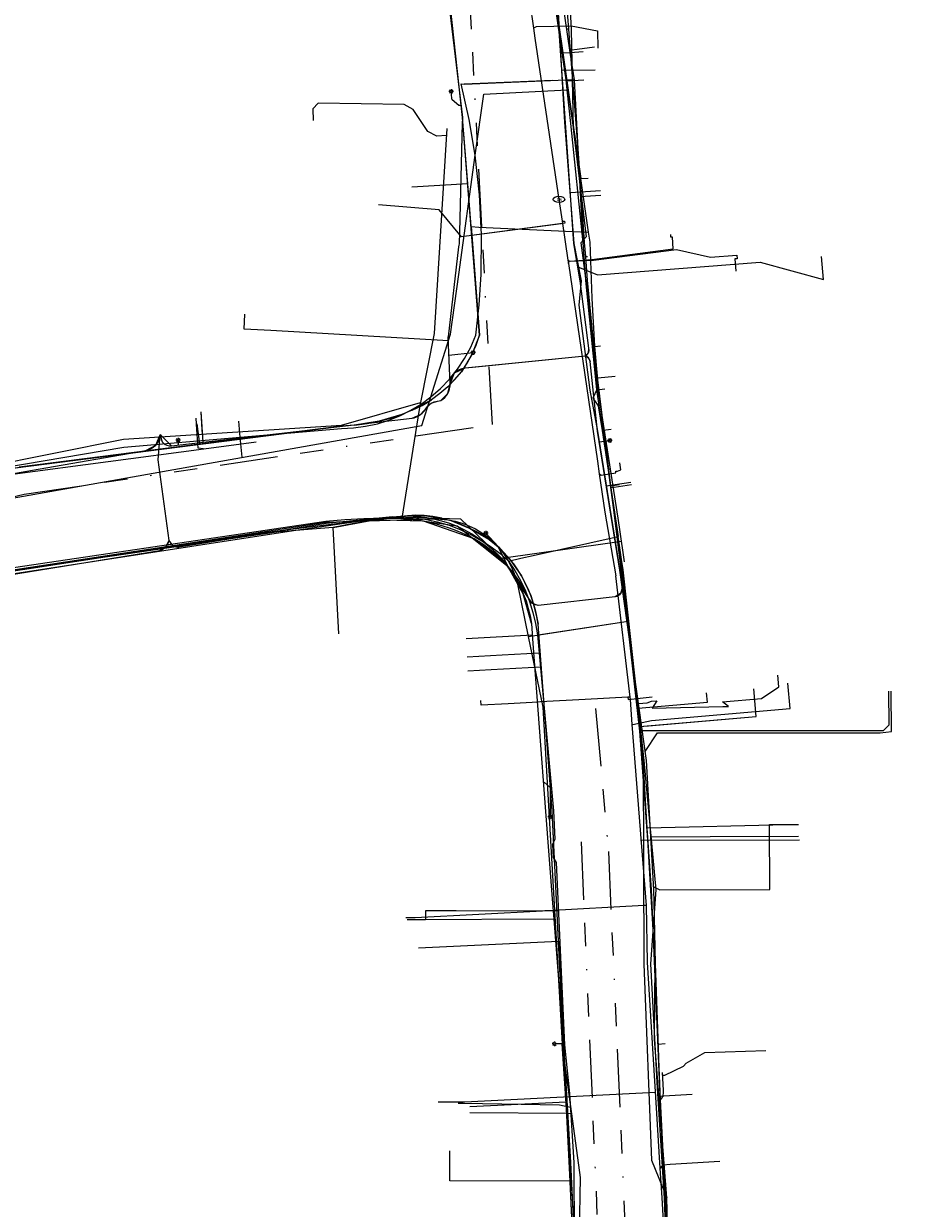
# Model space of a CAD drawing. Header units: metres. Extents: x 191553 to 192958, y 309510 to 310004.
# Tile 28 of 52: x 192018 to 192094, y 309669 to 309772. Entities that reach past the tile are written whole.
import ezdxf
from ezdxf.enums import TextEntityAlignment as Align
from ezdxf.lldxf.tags import DXFTag

# ---------------------------------------------------------------- set-up
doc = ezdxf.new("R2010")
doc.units = ezdxf.units.M
doc.linetypes.add('RI-OVERIG', pattern=[17, 5, -2, 2, -2, 0, -2, 2, -2])
doc.layers.get('0').update_dxf_attribs({"lineweight": 18})
for name, color, linetype, lineweight in [('B-WE-IE-MEUBILAIR_ENEXIS NETBEHEER BV-S', 7, 'Continuous', 18), ('B-WE-KL-DATA_COAXKABEL_10_ZIGGO BV-G', 90, 'KL-DATA-N', 18), ('B-WE-KL-DATA_COAXKABEL_17_ZIGGO BV-G', 90, 'KL-DATA-N', 18), ('B-WE-KL-DATA_COAXKABEL_7_ZIGGO BV-G', 90, 'KL-DATA-N', 18), ('B-WE-KL-DATA_DUCT_ZIGGO BV-G', 90, 'Continuous', 18), ('B-WE-KL-DATA_KABELBED_KPN BV-G', 90, 'Continuous', 18), ('B-WE-KL-DATA_KABELBED_ZIGGO BV-G', 90, 'Continuous', 18), ('B-WE-KL-DATA_MANTELBUIS_ASBESTCEMENT_125_KPN BV-G', 90, 'Continuous', 18), ('B-WE-KL-DATA_MANTELBUIS_ZIGGO BV-G', 90, 'Continuous', 18), ('B-WE-KL-ET_LS_ENEXIS NETBEHEER BV-G', 190, 'KL-LS-N', 18), ('B-WE-KL-ET_LS_KABELBED_ENEXIS NETBEHEER BV-G', 190, 'Continuous', 18), ('B-WE-KL-ET_MS_DUCT_ENEXIS NETBEHEER BV-G', 130, 'Continuous', 18), ('B-WE-KL-ET_MS_ENEXIS NETBEHEER BV-G', 130, 'KL-MS-N', 18), ('B-WE-KL-GAS_LD_OVERIG_15_ENEXIS NETBEHEER BV-G', 50, 'KL-GAS-LD-N', 18), ('B-WE-KL-GAS_LD_OVERIG_22_ENEXIS NETBEHEER BV-G', 50, 'KL-GAS-LD-N', 18), ('B-WE-KL-GAS_LD_POLYETHYLEEN PE_25_ENEXIS NETBEHEER BV-G', 50, 'KL-GAS-LD-N', 18), ('B-WE-KL-GAS_LD_POLYETHYLEEN PE_32_ENEXIS NETBEHEER BV-G', 50, 'KL-GAS-LD-N', 18), ('B-WE-KL-GAS_LD_POLYETHYLEEN PE_40_ENEXIS NETBEHEER BV-G', 50, 'KL-GAS-LD-N', 18), ('B-WE-KL-GAS_LD_POLYVINYLCHLORIDE PVC_110_ENEXIS NETBEHEER BV-G', 50, 'KL-GAS-LD-N', 18), ('B-WE-KL-GAS_LD_POLYVINYLCHLORIDE PVC_125_ENEXIS NETBEHEER BV-G', 50, 'KL-GAS-LD-N', 18), ('B-WE-KL-GAS_LD_POLYVINYLCHLORIDE PVC_63_ENEXIS NETBEHEER BV-G', 50, 'KL-GAS-LD-N', 18), ('B-WE-KL-GAS_LD_POLYVINYLCHLORIDE PVC_90_ENEXIS NETBEHEER BV-G', 50, 'KL-GAS-LD-N', 18), ('B-WE-KL-GAS_LD_STAAL_25_ENEXIS NETBEHEER BV-G', 50, 'KL-GAS-LD-N', 18), ('B-WE-KL-GAS_LD_STAAL_30_ENEXIS NETBEHEER BV-G', 50, 'KL-GAS-LD-N', 18), ('B-WE-KL-WATER_150_NV WATERLEIDINGMAATSCHAPPIJ LIMBURG-G', 170, 'KL-WATER-N', 18), ('B-WE-KL-WATER_25_NV WATERLEIDINGMAATSCHAPPIJ LIMBURG-G', 170, 'KL-WATER-N', 18), ('B-WE-KL-WATER_32_NV WATERLEIDINGMAATSCHAPPIJ LIMBURG-G', 170, 'KL-WATER-N', 18), ('B-WE-KL-WATER_33_NV WATERLEIDINGMAATSCHAPPIJ LIMBURG-G', 170, 'KL-WATER-N', 18), ('B-WE-KL-WATER_40_NV WATERLEIDINGMAATSCHAPPIJ LIMBURG-G', 170, 'KL-WATER-N', 18), ('B-WE-KL-WATER_50_NV WATERLEIDINGMAATSCHAPPIJ LIMBURG-G', 170, 'KL-WATER-N', 18), ('B-WE-KL-WATER_MANTELBUIS_40_NV WATERLEIDINGMAATSCHAPPIJ LIMBURG-G', 170, 'Continuous', 18), ('B-WE-KL-WATER_NV WATERLEIDINGMAATSCHAPPIJ LIMBURG-G', 170, 'KL-WATER-N', 18), ('B-WE-KL-WATER_NV WATERLEIDINGMAATSCHAPPIJ LIMBURG-S', 170, 'Continuous', 18), ('B-WE-RI-VRIJVERVAL_BETON_200_GEMEENTE GULPEN   WITTEM-G', 210, 'RI-OVERIG', 18), ('B-WE-RI-VRIJVERVAL_BETON_300_GEMEENTE GULPEN   WITTEM-G', 210, 'RI-OVERIG', 18), ('B-WE-RI-VRIJVERVAL_BETON_400_GEMEENTE GULPEN   WITTEM-G', 210, 'RI-OVERIG', 18), ('B-WE-RI-VRIJVERVAL_GLASVEZEL VERSTERKTE KUNSTSTOF_200_GEMEENTE GULPEN   WITTEM-G', 210, 'RI-OVERIG', 18), ('V-WE-KL-ET_MS_KABELBED_ENEXIS NETBEHEER BV-G', 130, 'CONTINUOUS-V', 18), ('V-WE-KL-WATER_100_NV WATERLEIDINGMAATSCHAPPIJ LIMBURG-G', 170, 'KL-WATER-V', 18)]:
    doc.layers.add(name, color=color, linetype=linetype, lineweight=lineweight)
doc.styles.add('NLCS-ISO', font='NLCS-ISO.ttf')
doc.styles.get("Standard").update_dxf_attribs({"font": 'arial.ttf'})
doc.linetypes.add('CONTINUOUS-V', pattern='A,3.5,[24,NLCS.SHX,S=0.5,R=0,X=0,Y=0],3.5', length=7)
tags = doc.linetypes.add('KL-DATA-N', pattern='A,4,-1,[101,NLCS.SHX,S=0.5,R=0,X=0,Y=0],-1,4,-1,["D",Standard,S=1,R=0,X=-0.25,Y=-0.5],-1.5', length=12.5).pattern_tags.tags
tags[18] = DXFTag(74, 10)
tags = doc.linetypes.add('KL-GAS-LD-N', pattern='A,4,-1,[69,NLCS.SHX,S=0.5,R=0,X=0,Y=0],-1,4,-1,["L",Standard,S=1,R=0,X=0.25,Y=-0.5],-2', length=13).pattern_tags.tags
tags[18] = DXFTag(74, 10)
tags = doc.linetypes.add('KL-LS-N', pattern='A,4,-1,[103,NLCS.SHX,S=0.75,R=0,X=0,Y=0],-1,4,-1,["L",Standard,S=1,R=0,X=0,Y=-0.5],-2', length=13).pattern_tags.tags
tags[18] = DXFTag(74, 10)
tags = doc.linetypes.add('KL-MS-N', pattern='A,4,-1,[103,NLCS.SHX,S=0.75,R=0,X=0,Y=0],-1,4,-1,["M",Standard,S=1,R=0,X=0,Y=-0.5],-2', length=13).pattern_tags.tags
tags[18] = DXFTag(74, 10)
doc.linetypes.add('KL-WATER-N', pattern='A,7,-0.5,[168,NLCS.SHX,S=0.75,R=0,X=0.75,Y=0],-2', length=9.5)
doc.linetypes.add('KL-WATER-V', pattern='A,3.5,[24,NLCS.SHX,S=0.5,R=0,X=0,Y=0],3.5,-0.5,[168,NLCS.SHX,S=0.75,R=0,X=0.75,Y=0],-2', length=9.5)

# ---------------------------------------------------------------- blocks, each defined once
blk = doc.blocks.new('SIE-MEUBILAIR_PAAL_LICHTMAST-SO')
for points in [[(-0.62, 0), (-1, 0)], [(-0.71, 0.71), (-0.44, 0.44)], [(0, 1), (0, 0.62)], [(0.44, 0.44), (0.71, 0.71)], [(1, 0), (0.62, 0)], [(-0.71, -0.71), (-0.44, -0.44)], [(0, -0.62), (0, -1)], [(0.44, -0.44), (0.71, -0.71)]]:
    blk.add_lwpolyline(points)
blk.add_circle((0, 0), 0.5)
blk = doc.blocks.new('SKL-WATER_BRANDKRAAN_BRANDPUT-SO')
at = {"color": 0, "linetype": 'ByBlock', "lineweight": 18}
blk.add_ellipse((0, 0), major_axis=(2.5, 0), ratio=0.54, dxfattribs=at)
at = {"color": 0, "linetype": 'ByBlock', "lineweight": 18, "style": 'NLCS-ISO'}
blk.add_text('bk', height=1.5, dxfattribs=at).set_placement((0.16, 0), align=Align.MIDDLE_CENTER)

msp = doc.modelspace()

# ---------------------------------------------------------------- linework, layer by layer
at = {"layer": 'B-WE-KL-DATA_COAXKABEL_10_ZIGGO BV-G', "flags": 128}
for points in [[(192054.004, 309728.945), (192053.239, 309729.095), (192052.487, 309729.18), (192051.752, 309729.202), (192051.04, 309729.159), (192049.468, 309728.969), (192047.874, 309728.734), (192046.259, 309728.454), (192044.626, 309728.129)], [(192062.324, 309719.778), (192062.215, 309720.414), (192062.072, 309721.041), (192061.898, 309721.656), (192061.692, 309722.257), (192061.454, 309722.843), (192061.187, 309723.411), (192060.89, 309723.959), (192060.564, 309724.486), (192060.212, 309724.99), (192059.833, 309725.469), (192059.43, 309725.922), (192059.003, 309726.346), (192058.554, 309726.741), (192058.084, 309727.105), (192057.596, 309727.438), (192057.09, 309727.737), (192056.324, 309728.127), (192055.551, 309728.46), (192054.776, 309728.733)], [(192064.506, 309683.553), (192063.536, 309703.656)]]:
    msp.add_lwpolyline(points, dxfattribs=at)
at = {"layer": 'B-WE-KL-DATA_COAXKABEL_17_ZIGGO BV-G', "flags": 128}
for points in [[(192066.679, 309753.651), (192062.754, 309781.018)], [(192054.521, 309740.288), (192055.138, 309740.92), (192055.692, 309741.599), (192056.182, 309742.324), (192056.605, 309743.093), (192056.962, 309743.902), (192057.25, 309744.751)], [(192051.458, 309738.268), (192052.309, 309738.694), (192053.104, 309739.173)], [(192046.468, 309736.979), (192047.555, 309737.122), (192048.601, 309737.323), (192049.602, 309737.581), (192050.555, 309737.896)], [(192002.968, 309731.483), (192045.342, 309736.895)]]:
    msp.add_lwpolyline(points, dxfattribs=at)
at = {"layer": 'B-WE-KL-DATA_COAXKABEL_7_ZIGGO BV-G', "flags": 128}
for points in [[(192059.475, 309807.121), (192061.453, 309789.492), (192062.754, 309781.018), (192066.015, 309758.281)], [(192062.754, 309781.018), (192064.803, 309766.733)], [(192072.126, 309696.834), (192070.894, 309713.32), (192067.579, 309740.072), (192067.484, 309740.895), (192067.393, 309741.788), (192067.306, 309742.748), (192067.225, 309743.773)], [(192002.968, 309731.483), (192033.086, 309735.33)], [(192070.894, 309713.32), (192068.611, 309731.743)], [(192073.236, 309670.209), (192072.126, 309696.834), (192070.952, 309712.541)], [(192072.126, 309696.834), (192071.071, 309710.955), (192071.865, 309711.014), (192081.161, 309711.815)], [(192066.127, 309646.979), (192065.508, 309662.417), (192065.063, 309672.267), (192064.765, 309678.08), (192064.506, 309683.553), (192064.079, 309692.406)], [(192073.937, 309653.989), (192073.236, 309670.209), (192072.681, 309683.522)], [(192065.063, 309672.267), (192064.745, 309678.51)]]:
    msp.add_lwpolyline(points, dxfattribs=at)
at = {"layer": 'B-WE-KL-DATA_DUCT_ZIGGO BV-G', "flags": 128}
for points in [[(192057.25, 309744.751), (192055.8, 309763.546)], [(192003.873, 309731.599), (192045.342, 309736.895)], [(192064.079, 309692.406), (192063.536, 309703.656), (192062.324, 309719.778)]]:
    msp.add_lwpolyline(points, dxfattribs=at)
at = {"layer": 'B-WE-KL-DATA_KABELBED_KPN BV-G', "flags": 128}
for points in [[(192064.411, 309769.147), (192062.698, 309780.984), (192061.354, 309789.471), (192059.623, 309803.478), (192059.18, 309807.064)], [(192065.451, 309766.825), (192065.101, 309769.186), (192064.425, 309773.751), (192063.803, 309780.719), (192063.776, 309781.019), (192063.65, 309782.436), (192061.943, 309789.589), (192059.742, 309803.509)], [(192064.838, 309765.949), (192064.751, 309766.797), (192064.751, 309766.798), (192064.411, 309769.147), (192065.101, 309769.186), (192066.213, 309769.248)], [(191943.375, 309713.421), (191956.229, 309716.944), (191969.729, 309720.528), (191978.841, 309723.176), (191989.557, 309725.833), (192000, 309727.684), (192052.273, 309736.955), (192053.048, 309739.42), (192054.752, 309744.845), (192055.466, 309750), (192056.895, 309760.301), (192057.626, 309765.574), (192064.838, 309765.949)], [(192014.446, 309733.047), (192026.55, 309735.077), (192036.605, 309735.942), (192045.356, 309736.695), (192046.393, 309736.747), (192047.423, 309736.885), (192048.437, 309737.108), (192049.43, 309737.414), (192050.394, 309737.801), (192051.322, 309738.267), (192052.209, 309738.808), (192053.048, 309739.42), (192053.888, 309740.153), (192054.66, 309740.957), (192055.357, 309741.826), (192055.974, 309742.754), (192056.507, 309743.733), (192056.95, 309744.756), (192057.238, 309747.373), (192057.406, 309750.001), (192057.443, 309753.442), (192057.272, 309756.88), (192056.895, 309760.301), (192056.372, 309763.393), (192055.681, 309766.452), (192055.943, 309766.441), (192064.751, 309766.797), (192065.451, 309766.825)], [(192066.205, 309752.739), (192065.138, 309763.049), (192064.838, 309765.949)], [(192066.205, 309752.739), (192065.451, 309766.825)], [(192067.381, 309740.045), (192067.38, 309740.052), (192066.449, 309749.485), (192066.41, 309750), (192066.205, 309752.739)], [(192067.444, 309739.65), (192067.381, 309740.045), (192068.077, 309740.122)], [(192067.691, 309738.113), (192067.444, 309739.65)], [(192036.758, 309734.204), (192036.605, 309735.942), (192036.483, 309737.332)], [(192070.053, 309720.038), (192069.565, 309724.48), (192067.945, 309736.536), (192067.944, 309736.545), (192067.691, 309738.113)], [(192067.945, 309736.536), (192068.637, 309736.65)], [(191991.252, 309719.766), (192000, 309722.16), (192000.45, 309722.284), (192006.763, 309722.846), (192014.099, 309724.049), (192043.997, 309728.595), (192053.27, 309728.877), (192053.901, 309728.869), (192054.529, 309728.805), (192055.15, 309728.687), (192055.757, 309728.516), (192056.347, 309728.291), (192056.916, 309728.017), (192057.458, 309727.693), (192057.97, 309727.324), (192058.448, 309726.911), (192058.888, 309726.458), (192059.286, 309725.969), (192059.641, 309725.446), (192059.948, 309724.895), (192060.206, 309724.319), (192060.413, 309723.722), (192060.567, 309723.11), (192061.467, 309718.732)], [(192061.467, 309718.732), (192069.738, 309719.991), (192070.053, 309720.038)], [(192062.321, 309718.862), (192069.738, 309719.991)], [(192071.381, 309708.019), (192070.792, 309713.33), (192070.053, 309720.038)], [(192061.467, 309718.732), (192062.722, 309712.631), (192064.405, 309683.552)], [(192073.434, 309670.247), (192072.365, 309683.938), (192072.443, 309690.452), (192071.381, 309708.019)], [(192071.381, 309708.019), (192071.443, 309690.436), (192072.113, 309673.5), (192073.434, 309670.247)], [(192065.807, 309662.426), (192065.972, 309671.994), (192065.224, 309677.508), (192064.405, 309683.552)], [(192065.807, 309662.426), (192064.806, 309677.511), (192064.405, 309683.552)], [(192065.224, 309677.508), (192064.806, 309677.511), (192056.415, 309677.569)], [(192075.795, 309622.241), (192074.301, 309646.376), (192074.3, 309647.554), (192073.859, 309653.535), (192073.638, 309662.214), (192073.434, 309670.247)]]:
    msp.add_lwpolyline(points, dxfattribs=at)
at = {"layer": 'B-WE-KL-DATA_KABELBED_ZIGGO BV-G', "flags": 128}
for points in [[(192056.24, 309757.839), (192055.8, 309763.546), (192053.169, 309787.693)], [(192064.803, 309766.733), (192063.437, 309776.255)], [(192064.803, 309766.733), (192066.264, 309766.798)], [(192066.015, 309758.281), (192064.803, 309766.733)], [(192056.24, 309757.839), (192051.414, 309757.544)], [(192056.526, 309754.131), (192056.24, 309757.839)], [(192066.015, 309758.281), (192066.643, 309758.315)], [(192066.679, 309753.651), (192066.015, 309758.281)], [(192056.526, 309754.131), (192057.25, 309744.751), (192056.605, 309743.093), (192055.692, 309741.599), (192054.521, 309740.288), (192053.842, 309739.705), (192053.104, 309739.173), (192051.458, 309738.268), (192050.555, 309737.896), (192048.601, 309737.323), (192046.468, 309736.979), (192045.342, 309736.895), (192033.086, 309735.33)], [(192056.526, 309754.131), (192057.198, 309754.094)], [(192065.329, 309753.72), (192066.679, 309753.651)], [(192067.225, 309743.773), (192066.978, 309747.945), (192066.804, 309752.781), (192066.679, 309753.651)], [(192067.225, 309743.773), (192067.707, 309743.821)], [(192068.611, 309731.743), (192067.484, 309740.895), (192067.225, 309743.773)], [(192032.86, 309737.095), (192033.086, 309735.33)], [(192033.086, 309735.33), (192017.518, 309733.342)], [(192068.611, 309731.743), (192069.361, 309731.856)], [(192070.1, 309719.728), (192068.611, 309731.743)], [(192044.626, 309728.129), (192047.874, 309728.734), (192051.04, 309729.159), (192052.487, 309729.18), (192054.004, 309728.945), (192054.776, 309728.733), (192056.324, 309728.127), (192058.084, 309727.105), (192059.003, 309726.346), (192059.833, 309725.469), (192060.89, 309723.959), (192061.692, 309722.257), (192062.072, 309721.041), (192062.324, 309719.778)], [(192044.626, 309728.129), (192039.937, 309727.773), (192007.943, 309723.113)], [(192045.126, 309718.943), (192044.626, 309728.129)], [(192070.952, 309712.541), (192070.1, 309719.728)], [(192070.952, 309712.541), (192076.938, 309713.059), (192076.87, 309713.854)], [(192071.071, 309710.955), (192081.161, 309711.815), (192080.955, 309714.206)], [(192071.071, 309710.955), (192070.952, 309712.541)], [(192071.727, 309702.178), (192071.071, 309710.955)], [(192083.804, 309702.452), (192071.727, 309702.178)], [(192072.681, 309683.522), (192072.126, 309696.834), (192071.727, 309702.178)], [(192052, 309691.823), (192064.079, 309692.406)], [(192064.079, 309692.406), (192064.745, 309678.51)], [(192072.681, 309683.522), (192073.292, 309683.559)], [(192073.576, 309662.342), (192072.681, 309683.522)], [(192064.745, 309678.51), (192056.416, 309678.092)], [(192064.745, 309678.51), (192065.688, 309657.924)]]:
    msp.add_lwpolyline(points, dxfattribs=at)
at = {"layer": 'B-WE-KL-DATA_MANTELBUIS_ASBESTCEMENT_125_KPN BV-G', "flags": 128}
msp.add_lwpolyline([(192063.55, 309766.748), (192055.943, 309766.441)], dxfattribs=at)
at = {"layer": 'B-WE-KL-DATA_MANTELBUIS_ZIGGO BV-G', "flags": 128}
msp.add_lwpolyline([(192057.198, 309754.094), (192065.329, 309753.72)], dxfattribs=at)
at = {"layer": 'B-WE-KL-ET_LS_ENEXIS NETBEHEER BV-G', "flags": 128}
for points in [[(192056.027, 309741.93), (192066.387, 309742.969), (192066.682, 309743.243), (192066.715, 309743.644), (192065.951, 309749.449), (192065.408, 309752.686), (192063.454, 309781.047), (192062.139, 309789.629), (192059.181, 309807.065), (192059.986, 309809.288), (192062.042, 309810.455), (192062.812, 309811.294), (192062.172, 309812.239)], [(192050.841, 309808.648), (192050.887, 309808.423), (192052.129, 309794.001), (192055.779, 309763.565), (192055.785, 309763.492), (192055.786, 309763.418), (192055.777, 309763.101)], [(192064.378, 309767.635), (192067.239, 309767.679)], [(192054.883, 309765.23), (192054.808, 309765.808)], [(192055.655, 309764.596), (192055.465, 309764.596), (192054.901, 309765.092), (192054.883, 309765.23)], [(192065.106, 309757.076), (192067.703, 309757.253)], [(192065.75, 309750.649), (192067.452, 309749.962), (192081.51, 309751.048), (192086.954, 309749.552), (192086.802, 309751.546)], [(192054.576, 309744.273), (192039.247, 309745.17), (192036.935, 309745.263), (192036.991, 309746.562)], [(192053.924, 309739.119), (192054.528, 309739.726), (192054.718, 309740.561), (192054.563, 309744.621)], [(192054.624, 309743.024), (192056.722, 309743.262)], [(192066.387, 309742.969), (192066.668, 309742.789), (192066.804, 309742.484)], [(192054.718, 309740.561), (192055.112, 309741.495), (192056.027, 309741.93)], [(192029.699, 309736.141), (192030.666, 309735.201), (192051.433, 309737.577), (192052.155, 309737.896), (192052.69, 309738.477), (192053.091, 309738.879), (192053.627, 309739.065), (192053.924, 309739.119)], [(192033.397, 309735.514), (192033.226, 309738.121)], [(192037.672, 309736.003), (192051.433, 309737.577)], [(192019.151, 309733.18), (192028.449, 309734.803), (192029.299, 309735.261), (192029.695, 309736.142)], [(192029.973, 309735.419), (192030.107, 309735.317), (192030.267, 309735.247), (192030.454, 309735.208), (192030.666, 309735.201)], [(192031.269, 309735.27), (192031.234, 309735.685)], [(192072.72, 309683.221), (192072.465, 309690.461), (192072.33, 309695.835), (192072.326, 309696.835), (192071.681, 309708.021), (192069.367, 309724.452), (192067.592, 309735.582)], [(192067.598, 309735.546), (192068.527, 309735.658)], [(191947.304, 309714.233), (191951.78, 309715.553), (191956.232, 309716.95), (191959.546, 309718.152), (191969.408, 309721.684), (191973.866, 309723.345), (191976.256, 309724.151), (191978.656, 309724.929), (191989.258, 309728.012), (192000, 309730.562), (192005.884, 309731.715), (192014.395, 309732.349), (192019.151, 309733.18)], [(192068.206, 309731.731), (192070.343, 309732.053)], [(192061.748, 309719.847), (192061.045, 309722.422), (192059.734, 309724.747), (192055.318, 309728.251), (192049.739, 309729.061), (192044.005, 309728.496), (192031.317, 309726.437), (192030.79, 309726.598), (192030.45, 309727.032)], [(192029.659, 309726.168), (192030.182, 309726.483), (192030.45, 309727.032)], [(192059.734, 309724.747), (192058.862, 309726.492), (192057.818, 309727.645)], [(192061.748, 309719.847), (192061.876, 309718.134)], [(192061.823, 309718.831), (192056.111, 309718.521)], [(192061.876, 309718.134), (192062.96, 309703.612), (192063.569, 309695.705)], [(192078.278, 309712.672), (192078.777, 309712.681), (192078.243, 309713.07), (192081.6, 309713.358), (192083.122, 309714.392), (192083.036, 309715.389)], [(192071.575, 309708.782), (192072.624, 309710.408), (192091.855, 309710.408), (192092.849, 309710.517), (192092.803, 309714.011)], [(192070.988, 309712.946), (192071.733, 309713.01), (192072.115, 309713.144)], [(192072.115, 309713.144), (192072.567, 309713.173), (192072.165, 309712.545), (192078.278, 309712.672)], [(192062.772, 309706.124), (192062.852, 309706.131), (192063.35, 309705.672), (192063.35, 309703.138)], [(192072.31, 309697.107), (192072.825, 309696.834), (192082.326, 309696.878), (192082.304, 309702.478), (192084.803, 309702.488)], [(192063.677, 309694.306), (192051.21, 309694.246)], [(192063.677, 309694.306), (192064.506, 309683.553), (192065.109, 309673.28), (192065.441, 309666.677), (192066.726, 309651.118), (192067.009, 309645.726)], [(192064.506, 309683.553), (192063.724, 309683.549)], [(192073.08, 309680.831), (192073.264, 309680.829), (192074.883, 309681.605), (192075.1, 309681.881), (192076.713, 309682.783), (192081.986, 309682.952)], [(192074.301, 309647.555), (192073.335, 309670.216), (192072.842, 309679.722)], [(192065.189, 309671.679), (192054.691, 309671.694), (192054.694, 309674.294)]]:
    msp.add_lwpolyline(points, dxfattribs=at)
at = {"layer": 'B-WE-KL-ET_LS_KABELBED_ENEXIS NETBEHEER BV-G', "flags": 128}
for points in [[(192055.777, 309763.101), (192055.524, 309753.656)], [(192055.524, 309753.656), (192055.497, 309752.658), (192055.484, 309752.524), (192055.453, 309752.393), (192054.563, 309744.621)], [(192066.387, 309742.969), (192066.56, 309743.078), (192066.682, 309743.243), (192066.736, 309743.44), (192066.715, 309743.644)], [(192056.654, 309741.993), (192066.387, 309742.969)], [(192067.592, 309735.582), (192067.45, 309736.471), (192066.804, 309742.484), (192066.758, 309742.646), (192066.668, 309742.789), (192066.541, 309742.899), (192066.387, 309742.969)], [(192054.718, 309740.561), (192054.751, 309740.818), (192054.829, 309741.064), (192054.951, 309741.292), (192055.112, 309741.495), (192055.307, 309741.665), (192055.529, 309741.796), (192055.772, 309741.886), (192056.027, 309741.93), (192056.654, 309741.993)], [(192053.924, 309739.119), (192054.105, 309739.238), (192054.269, 309739.38), (192054.41, 309739.544), (192054.528, 309739.726), (192054.619, 309739.923), (192054.682, 309740.13), (192054.715, 309740.344), (192054.718, 309740.561)], [(192051.433, 309737.577), (192051.625, 309737.629), (192051.81, 309737.7), (192051.988, 309737.789), (192052.155, 309737.896), (192052.31, 309738.02), (192052.452, 309738.159), (192052.579, 309738.312), (192052.69, 309738.477), (192052.868, 309738.701), (192053.091, 309738.879), (192053.348, 309739.002), (192053.627, 309739.065)], [(192028.449, 309734.803), (192028.687, 309734.864), (192028.912, 309734.962), (192029.117, 309735.096), (192029.299, 309735.261), (192029.451, 309735.454), (192029.569, 309735.669), (192029.652, 309735.9), (192029.695, 309736.142)], [(192029.507, 309733.979), (192029.695, 309736.142)], [(192029.695, 309736.142), (192029.698, 309736.171), (192029.699, 309736.141)], [(192029.699, 309736.141), (192029.728, 309735.913), (192029.784, 309735.717), (192029.865, 309735.552), (192029.973, 309735.419)], [(192030.666, 309735.201), (192037.672, 309736.003)], [(192030.45, 309727.032), (192029.507, 309733.979)], [(192049.739, 309729.061), (192050.449, 309729.122), (192051.162, 309729.137), (192051.874, 309729.104), (192052.582, 309729.025), (192053.284, 309728.899), (192053.975, 309728.728), (192054.655, 309728.511), (192055.318, 309728.251), (192055.963, 309727.947), (192056.586, 309727.601), (192057.185, 309727.215), (192057.758, 309726.791), (192058.301, 309726.33), (192058.813, 309725.834), (192059.292, 309725.306), (192059.734, 309724.747), (192060.115, 309724.197), (192060.461, 309723.625), (192060.772, 309723.032), (192061.045, 309722.422), (192061.28, 309721.796), (192061.476, 309721.156), (192061.632, 309720.506), (192061.748, 309719.847)], [(192000.477, 309722.188), (192014.155, 309723.653), (192029.659, 309726.168), (192029.805, 309726.218), (192029.943, 309726.288), (192030.07, 309726.377), (192030.182, 309726.483), (192030.278, 309726.604), (192030.356, 309726.738), (192030.413, 309726.882), (192030.45, 309727.032)], [(192030.45, 309727.032), (192030.509, 309726.905), (192030.587, 309726.789), (192030.681, 309726.686), (192030.79, 309726.598), (192030.911, 309726.528), (192031.041, 309726.477), (192031.178, 309726.447), (192031.317, 309726.437)], [(192063.569, 309695.705), (192063.677, 309694.306)], [(192072.895, 309678.7), (192072.842, 309679.722), (192072.815, 309680.581), (192072.72, 309683.221)], [(192072.895, 309678.7), (192073.022, 309678.888), (192073.109, 309679.09), (192073.155, 309679.304), (192073.161, 309679.531), (192073.065, 309681.075)], [(192073.335, 309670.216), (192072.895, 309678.7)]]:
    msp.add_lwpolyline(points, dxfattribs=at)
at = {"layer": 'B-WE-KL-ET_MS_DUCT_ENEXIS NETBEHEER BV-G', "flags": 128}
msp.add_lwpolyline([(192068.967, 309722.139), (192062.331, 309721.411)], dxfattribs=at)
at = {"layer": 'B-WE-KL-ET_MS_ENEXIS NETBEHEER BV-G', "flags": 128}
for points in [[(192062.331, 309721.411), (192061.831, 309721.576), (192061.523, 309722.003), (192059.577, 309724.962), (192056.793, 309727.151), (192052.427, 309728.677), (192047.804, 309728.813), (192041.206, 309727.859), (192006.809, 309722.549), (192003.667, 309722.166), (192000.503, 309722.091)], [(192069.6, 309722.995), (192069.447, 309722.446), (192068.967, 309722.139)]]:
    msp.add_lwpolyline(points, dxfattribs=at)
at = {"layer": 'B-WE-KL-GAS_LD_OVERIG_15_ENEXIS NETBEHEER BV-G', "flags": 128}
for points in [[(192033.323, 309736.62), (192033.227, 309738.117)], [(192055.84, 309678.389), (192055.417, 309678.396)], [(192057.516, 309678.362), (192055.84, 309678.389)]]:
    msp.add_lwpolyline(points, dxfattribs=at)
at = {"layer": 'B-WE-KL-GAS_LD_OVERIG_22_ENEXIS NETBEHEER BV-G', "flags": 128}
for points in [[(192067.482, 309741.071), (192068.975, 309741.215)], [(192068.89, 309731.631), (192070.373, 309731.854)]]:
    msp.add_lwpolyline(points, dxfattribs=at)
at = {"layer": 'B-WE-KL-GAS_LD_POLYETHYLEEN PE_25_ENEXIS NETBEHEER BV-G', "flags": 128}
for points in [[(192065.218, 309769.402), (192065.705, 309769.464)], [(192033.35, 309736.219), (192033.323, 309736.62)], [(192068.593, 309731.587), (192068.89, 309731.631)], [(192062.521, 309716.075), (192058.26, 309715.844)], [(192065.112, 309678.039), (192064.172, 309678.255), (192057.516, 309678.362)]]:
    msp.add_lwpolyline(points, dxfattribs=at)
at = {"layer": 'B-WE-KL-GAS_LD_POLYETHYLEEN PE_32_ENEXIS NETBEHEER BV-G', "flags": 128}
msp.add_lwpolyline([(192067.282, 309741.052), (192067.482, 309741.071)], dxfattribs=at)
at = {"layer": 'B-WE-KL-GAS_LD_POLYETHYLEEN PE_40_ENEXIS NETBEHEER BV-G', "flags": 128}
msp.add_lwpolyline([(192064.064, 309695.004), (192055.231, 309695.032)], dxfattribs=at)
at = {"layer": 'B-WE-KL-GAS_LD_POLYVINYLCHLORIDE PVC_110_ENEXIS NETBEHEER BV-G', "flags": 128}
for points in [[(192069.53, 309725.382), (192069.38, 309726.373)], [(192060.838, 309725.489), (192061.906, 309725.728)]]:
    msp.add_lwpolyline(points, dxfattribs=at)
at = {"layer": 'B-WE-KL-GAS_LD_POLYVINYLCHLORIDE PVC_125_ENEXIS NETBEHEER BV-G', "flags": 128}
for points in [[(192094.204, 309822.342), (192091.271, 309812.734), (192086.778, 309815.304), (192079.747, 309817.994), (192077.298, 309818.926), (192073.784, 309819.889), (192069.739, 309819.796), (192069.06, 309819.664), (192068.395, 309819.477), (192067.746, 309819.236), (192067.12, 309818.944), (192066.52, 309818.601), (192065.949, 309818.21), (192065.412, 309817.774), (192064.913, 309817.296), (192064.412, 309816.755), (192063.931, 309816.194), (192063.473, 309815.616), (192063.037, 309815.021), (192062.624, 309814.409), (192062.235, 309813.782), (192061.871, 309813.141), (192061.531, 309812.486), (192059.399, 309808.531), (192059.181, 309807.065), (192064.653, 309781.089), (192065.185, 309771.149), (192065.348, 309762.62), (192066.471, 309753.26), (192066.006, 309752.727), (192066.449, 309749.488), (192067.38, 309740.052), (192067.052, 309739.315), (192067.52, 309738.662), (192067.846, 309736.53), (192069.231, 309727.364)], [(192061.906, 309725.728), (192069.231, 309727.364)], [(192069.38, 309726.373), (192069.231, 309727.364)]]:
    msp.add_lwpolyline(points, dxfattribs=at)
at = {"layer": 'B-WE-KL-GAS_LD_POLYVINYLCHLORIDE PVC_63_ENEXIS NETBEHEER BV-G', "flags": 128}
msp.add_lwpolyline([(191975.793, 309724.053), (191998.138, 309730.775), (192005.898, 309731.914), (192014.468, 309733.347), (192026.505, 309735.776), (192045.334, 309736.995), (192052.172, 309738.932)], dxfattribs=at)
at = {"layer": 'B-WE-KL-GAS_LD_POLYVINYLCHLORIDE PVC_90_ENEXIS NETBEHEER BV-G', "flags": 128}
for points in [[(192054.437, 309762.593), (192053.353, 309744.902), (192052.172, 309738.932)], [(192052.172, 309738.932), (192052.052, 309738.324), (192050.54, 309728.952)], [(191920.096, 309661.811), (191922.238, 309683.641), (191933.995, 309692.675), (191945.774, 309699.967), (191947.165, 309700.172), (191955.85, 309705.093), (191964.482, 309709.704), (191982.572, 309716.597), (191990.413, 309719.019), (191991.218, 309719.861), (191999.999, 309722.177), (192000.451, 309722.284), (192006.768, 309722.847), (192014.077, 309724.248), (192043.994, 309728.695), (192045.627, 309728.839), (192047.263, 309728.93), (192048.901, 309728.967), (192050.54, 309728.952)], [(192050.54, 309728.952), (192051.542, 309728.916), (192052.544, 309728.861), (192053.075, 309728.759), (192053.602, 309728.636), (192054.124, 309728.493), (192054.639, 309728.33), (192055.148, 309728.146), (192055.65, 309727.943), (192056.143, 309727.721), (192056.627, 309727.48), (192057.465, 309727.004), (192058.267, 309726.472), (192059.031, 309725.885), (192059.753, 309725.247)], [(192059.753, 309725.247), (192060.838, 309725.489)], [(192059.753, 309725.247), (192060.302, 309724.423), (192060.792, 309723.563), (192061.219, 309722.67), (192061.581, 309721.749), (192061.878, 309720.804), (192062.106, 309719.841), (192062.266, 309718.864), (192063.658, 309703.665), (192063.773, 309701.213), (192063.563, 309700.76), (192063.615, 309699.65), (192063.867, 309699.214), (192064.605, 309683.441), (192065.037, 309679.241), (192065.409, 309673.279), (192065.441, 309666.677), (192065.608, 309662.42), (192066.227, 309651.09), (192066.305, 309646.629), (192066.968, 309632.509), (192067.718, 309620.805), (192068.456, 309606.635), (192068.951, 309596.15), (192069.978, 309578.684), (192069.989, 309574.989), (192070.345, 309567.54), (192070.364, 309553.878), (192071.28, 309547.95), (192071.465, 309544.11)], [(192075.917, 309622.256), (192075.164, 309632.255), (192075.023, 309640.844), (192074.501, 309646.375), (192074.401, 309647.56), (192073.854, 309653.582), (192073.236, 309670.209), (192072.642, 309679.715), (192072.065, 309690.455), (192072.526, 309696.836), (192071.481, 309708.019), (192069.664, 309724.496), (192069.53, 309725.382)]]:
    msp.add_lwpolyline(points, dxfattribs=at)
at = {"layer": 'B-WE-KL-GAS_LD_STAAL_25_ENEXIS NETBEHEER BV-G', "flags": 128}
for points in [[(192065.705, 309769.464), (192067.201, 309769.654)], [(192054.4, 309761.992), (192053.584, 309761.958), (192052.804, 309762.353), (192051.531, 309764.245), (192050.753, 309764.669), (192043.337, 309764.797), (192042.857, 309764.306), (192042.899, 309763.301)], [(192066.388, 309756.763), (192067.73, 309756.854)], [(192059.208, 309717.105), (192056.198, 309716.942)], [(192058.26, 309715.844), (192056.263, 309715.735)], [(192071.195, 309710.608), (192092.148, 309710.608), (192092.641, 309711.108), (192092.603, 309714.009)], [(192077.18, 309701.456), (192084.807, 309701.488)], [(192055.231, 309695.032), (192052.61, 309695.04), (192052.607, 309694.24), (192051.007, 309694.245)], [(192072.686, 309679.017), (192075.629, 309679.196)]]:
    msp.add_lwpolyline(points, dxfattribs=at)
at = {"layer": 'B-WE-KL-GAS_LD_STAAL_30_ENEXIS NETBEHEER BV-G', "flags": 128}
for points in [[(192066.053, 309756.74), (192066.388, 309756.763)], [(192062.411, 309717.278), (192059.208, 309717.105)], [(192072.096, 309701.435), (192077.18, 309701.456)]]:
    msp.add_lwpolyline(points, dxfattribs=at)
at = {"layer": 'B-WE-KL-WATER_150_NV WATERLEIDINGMAATSCHAPPIJ LIMBURG-G', "flags": 128}
for points in [[(192059.032, 309790.978), (192059.061, 309790.695), (192059.114, 309790.243), (192059.326, 309788.866), (192059.448, 309788.075), (192060.398, 309781.909), (192061.603, 309773.467), (192061.916, 309771.272), (192062.04, 309770.405), (192064.125, 309756.484), (192064.402, 309754.601), (192064.897, 309751.23), (192064.938, 309750.954), (192067.447, 309733.882), (192067.603, 309732.781), (192068.072, 309729.469), (192069.037, 309723.964)], [(192077.098, 309608.842), (192077.072, 309611.232), (192076.51, 309619.76), (192076.41, 309621.39), (192076.403, 309621.505), (192075.771, 309622.524), (192074.206, 309637.32), (192074.064, 309647.046), (192074.056, 309647.176), (192073.673, 309659.095), (192073.443, 309663.109), (192073.034, 309670.238), (192072.874, 309672.792), (192072.489, 309678.93), (192071.754, 309690.598), (192071.677, 309695.497), (192071.248, 309700.922), (192070.441, 309711.124), (192070.294, 309713.288), (192070.274, 309713.491), (192069.037, 309723.964)]]:
    msp.add_lwpolyline(points, dxfattribs=at)
at = {"layer": 'B-WE-KL-WATER_25_NV WATERLEIDINGMAATSCHAPPIJ LIMBURG-G', "flags": 128}
for points in [[(192064.949, 309771.197), (192064.899, 309771.196), (192064.749, 309771.194)], [(192065.174, 309771.472), (192067.452, 309771.037)], [(192032.857, 309736.593), (192032.791, 309737.591)], [(192068.539, 309733.188), (192068.49, 309733.181), (192068.341, 309733.158)], [(192069.183, 309733.022), (192069.459, 309733.125), (192069.369, 309733.718)], [(192038.425, 309727.668), (192038.422, 309727.718), (192038.412, 309727.868)], [(192070.441, 309711.124), (192070.49, 309711.134), (192072.125, 309711.469), (192084.08, 309712.499), (192083.892, 309714.691)], [(192062.535, 309713.07), (192062.335, 309713.059), (192059.739, 309712.918), (192057.393, 309712.79), (192057.371, 309713.189)], [(192066.38, 309713.279), (192062.535, 309713.07)], [(192070.074, 309713.48), (192066.38, 309713.279)], [(192070.274, 309713.491), (192070.224, 309713.488), (192070.074, 309713.48)], [(192071.477, 309695.487), (192063.089, 309695.036), (192062.89, 309695.026)], [(192062.69, 309695.015), (192051.706, 309694.426)]]:
    msp.add_lwpolyline(points, dxfattribs=at)
at = {"layer": 'B-WE-KL-WATER_32_NV WATERLEIDINGMAATSCHAPPIJ LIMBURG-G', "flags": 128}
for points in [[(192061.916, 309771.272), (192061.959, 309771.297), (192062.175, 309771.424), (192065.174, 309771.472)], [(192067.452, 309771.037), (192067.475, 309769.537)], [(192064.402, 309754.601), (192064.452, 309754.605), (192064.601, 309754.617), (192064.616, 309754.417), (192064.417, 309754.391)], [(192064.897, 309751.23), (192064.943, 309751.21), (192065.08, 309751.148), (192066.974, 309751.298)], [(192064.938, 309750.954), (192064.956, 309751), (192065.012, 309751.14), (192066.91, 309751.232), (192067.11, 309751.241)], [(192033.457, 309734.919), (192033.407, 309734.926), (192032.962, 309734.988), (192032.857, 309736.593)], [(192067.603, 309732.781), (192067.642, 309732.75), (192067.759, 309732.656), (192069.044, 309732.85), (192069.035, 309733), (192069.183, 309733.022)], [(192071.248, 309700.922), (192071.232, 309701.122), (192084.882, 309701.177)], [(192051.706, 309694.426), (192050.906, 309694.428)], [(192062.89, 309695.026), (192062.69, 309695.015)], [(192072.874, 309672.792), (192072.906, 309672.83), (192073.133, 309673.097), (192073.732, 309673.134), (192078.024, 309673.401)]]:
    msp.add_lwpolyline(points, dxfattribs=at)
at = {"layer": 'B-WE-KL-WATER_33_NV WATERLEIDINGMAATSCHAPPIJ LIMBURG-G', "flags": 128}
msp.add_lwpolyline([(192071.677, 309695.497), (192071.627, 309695.495), (192071.477, 309695.487)], dxfattribs=at)
at = {"layer": 'B-WE-KL-WATER_40_NV WATERLEIDINGMAATSCHAPPIJ LIMBURG-G', "flags": 128}
for points in [[(192064.417, 309754.391), (192055.692, 309753.247), (192053.78, 309755.581)], [(192066.186, 309754.543), (192066.136, 309754.547), (192065.987, 309754.56)], [(192037.966, 309735.522), (192033.457, 309734.919), (192016.924, 309732.709), (192009.019, 309731.652), (191998.617, 309730.042)]]:
    msp.add_lwpolyline(points, dxfattribs=at)
at = {"layer": 'B-WE-KL-WATER_50_NV WATERLEIDINGMAATSCHAPPIJ LIMBURG-G', "flags": 128}
msp.add_lwpolyline([(192053.78, 309755.581), (192048.548, 309756.019)], dxfattribs=at)
at = {"layer": 'B-WE-KL-WATER_MANTELBUIS_40_NV WATERLEIDINGMAATSCHAPPIJ LIMBURG-G', "flags": 128}
msp.add_lwpolyline([(192064.308, 309754.377), (192055.692, 309753.247)], dxfattribs=at)
at = {"layer": 'B-WE-KL-WATER_NV WATERLEIDINGMAATSCHAPPIJ LIMBURG-G', "flags": 128}
for points in [[(192066.974, 309751.298), (192073.984, 309752.217), (192073.913, 309753.215), (192073.79, 309753.207), (192073.773, 309753.457)], [(192066.401, 309751.543), (192066.451, 309751.547), (192066.6, 309751.558)], [(192067.11, 309751.241), (192074.278, 309752.146), (192077.204, 309751.483), (192079.497, 309751.659), (192079.52, 309751.36), (192079.321, 309751.345), (192079.402, 309750.282)], [(192066.436, 309751.102), (192066.44, 309751.052), (192066.452, 309750.903)], [(192070.074, 309713.48), (192070.096, 309713.281), (192072.161, 309713.509)], [(192072.489, 309678.93), (192072.486, 309678.98), (192072.463, 309679.329), (192055.984, 309678.512), (192053.684, 309678.514)]]:
    msp.add_lwpolyline(points, dxfattribs=at)
at = {"layer": 'B-WE-RI-VRIJVERVAL_BETON_200_GEMEENTE GULPEN   WITTEM-G', "flags": 128}
msp.add_lwpolyline([(192067.289, 309712.516), (192068.392, 309700.154)], dxfattribs=at)
at = {"layer": 'B-WE-RI-VRIJVERVAL_BETON_300_GEMEENTE GULPEN   WITTEM-G', "flags": 128}
for points in [[(192017.947, 309731.014), (192058.37, 309737.034)], [(191980.36, 309722.5), (192017.947, 309731.014)], [(192066.035, 309700.981), (192067.743, 309660.903)]]:
    msp.add_lwpolyline(points, dxfattribs=at)
at = {"layer": 'B-WE-RI-VRIJVERVAL_BETON_400_GEMEENTE GULPEN   WITTEM-G', "flags": 128}
msp.add_lwpolyline([(192058.37, 309737.034), (192055.704, 309787.475)], dxfattribs=at)
at = {"layer": 'B-WE-RI-VRIJVERVAL_GLASVEZEL VERSTERKTE KUNSTSTOF_200_GEMEENTE GULPEN   WITTEM-G', "flags": 128}
msp.add_lwpolyline([(192068.392, 309700.154), (192070.162, 309660.046)], dxfattribs=at)
at = {"layer": 'V-WE-KL-ET_MS_KABELBED_ENEXIS NETBEHEER BV-G', "flags": 128}
for points in [[(192060.196, 309810.311), (192059.379, 309807.86), (192059.265, 309807.477), (192059.203, 309807.081), (192059.194, 309806.682), (192059.239, 309806.284), (192062.237, 309789.648), (192063.454, 309781.044), (192064.062, 309772.608), (192064.595, 309763.156), (192065.408, 309752.686), (192066.05, 309749.457), (192065.846, 309747.355), (192066.783, 309739.992), (192067.452, 309736.459), (192069.6, 309722.995), (192069.6, 309722.85), (192069.574, 309722.706), (192069.523, 309722.57), (192069.447, 309722.446), (192069.35, 309722.337), (192069.235, 309722.248), (192069.106, 309722.181), (192068.967, 309722.139)], [(192062.331, 309721.411), (192062.198, 309721.422), (192062.068, 309721.454), (192061.945, 309721.506), (192061.831, 309721.576), (192061.73, 309721.664), (192061.643, 309721.765), (192061.574, 309721.879), (192061.523, 309722.003), (192061.128, 309722.799), (192060.669, 309723.561), (192060.151, 309724.283), (192059.577, 309724.962), (192058.949, 309725.592), (192058.273, 309726.169), (192057.553, 309726.69), (192056.793, 309727.151), (192056.276, 309727.414), (192055.749, 309727.657), (192055.213, 309727.88), (192054.669, 309728.082), (192054.117, 309728.263), (192053.559, 309728.422), (192052.996, 309728.56), (192052.427, 309728.677), (192051.854, 309728.771), (192051.279, 309728.844), (192050.7, 309728.894), (192050.121, 309728.923), (192049.54, 309728.928), (192048.96, 309728.912), (192048.381, 309728.874), (192047.804, 309728.813)]]:
    msp.add_lwpolyline(points, dxfattribs=at)
at = {"layer": 'V-WE-KL-WATER_100_NV WATERLEIDINGMAATSCHAPPIJ LIMBURG-G', "flags": 128}
for points in [[(192076.218, 309823.207), (192070.152, 309822.561), (192065.933, 309820.272), (192062.745, 309817.096), (192059.183, 309808.108), (192061.572, 309795.736), (192062.728, 309789.746), (192062.931, 309788.665), (192064.353, 309781.078), (192064.779, 309773.387), (192064.949, 309771.197), (192065.794, 309760.448), (192066.186, 309754.543), (192066.305, 309752.756), (192066.401, 309751.543), (192066.436, 309751.102), (192066.562, 309749.513), (192067.485, 309740.026), (192068.539, 309733.188), (192069.193, 309728.947), (192069.372, 309727.76), (192069.492, 309726.969)], [(191979.705, 309716.077), (191983.092, 309716.373), (191990.693, 309719.694), (191990.834, 309719.756), (192001.196, 309722.591), (192003.635, 309722.148), (192003.93, 309722.206), (192004.73, 309722.59), (192008.55, 309723.137), (192017.795, 309724.501), (192038.425, 309727.668), (192046.759, 309728.708), (192049.921, 309729.061), (192055.613, 309728.883), (192059.148, 309725.489)], [(192059.148, 309725.489), (192068.305, 309726.79), (192069.492, 309726.969)], [(192069.492, 309726.969), (192069.612, 309726.178), (192069.761, 309725.189)]]:
    msp.add_lwpolyline(points, dxfattribs=at)

# ---------------------------------------------------------------- block references
at = {"layer": 'B-WE-IE-MEUBILAIR_ENEXIS NETBEHEER BV-S', "xscale": 0.2, "yscale": 0.2, "zscale": 0.2}
for p in [(192054.808, 309765.808), (192056.722, 309743.262), (192031.234, 309735.685), (192068.527, 309735.658), (192057.818, 309727.645), (192063.35, 309703.138), (192063.724, 309683.549)]:
    msp.add_blockref('SIE-MEUBILAIR_PAAL_LICHTMAST-SO', p, dxfattribs=at)
at = {"layer": 'B-WE-KL-WATER_NV WATERLEIDINGMAATSCHAPPIJ LIMBURG-S', "xscale": 0.2, "yscale": 0.2, "zscale": 0.2}
msp.add_blockref('SKL-WATER_BRANDKRAAN_BRANDPUT-SO', (192064.125, 309756.484), dxfattribs=at)

doc.saveas('drawing.dxf')
